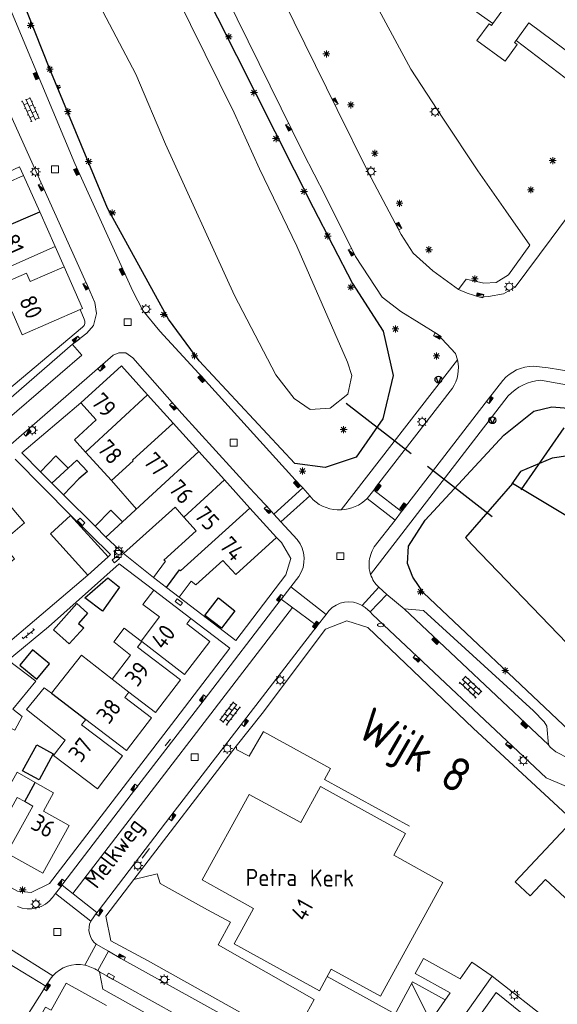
# Model space of a CAD drawing. Extents: x 168769 to 512904, y 516715 to 1559940.
# Tile 67 of 256: x 169327 to 169406, y 519507 to 519650. Entities that reach past the tile are written whole.
import ezdxf

# ---------------------------------------------------------------- set-up
doc = ezdxf.new("R2010")
doc.units = 0
doc.header["$MEASUREMENT"] = 0
doc.linetypes.add('ACAD_ISO02W100', pattern=[15, 12, -3])
doc.layers.get('0').update_dxf_attribs({"linetype": 'CONTINUOUS'})
for name, color, linetype, lineweight in [('B01_HOOFDGEBOUW', 10, 'CONTINUOUS', 0), ('B02_bijgebouw', 12, 'CONTINUOUS', 0), ('B07_scheidingsmuur', 14, 'CONTINUOUS', 25), ('Q04_wegmarkering', 7, 'CONTINUOUS', 0), ('Q06_walbescherming_besch', 140, 'WALBESCHERMING', 25), ('Q21_LANTAARNPAAL', 7, 'CONTINUOUS', 18), ('Q23_kolk', 7, 'CONTINUOUS', 18), ('Q26_BOOM', 7, 'CONTINUOUS', 18), ('Q28_rioolput', 7, 'CONTINUOUS', 18), ('Q92_BRANDKRAAN', 7, 'CONTINUOUS', 0), ('Q96_STRAATKOLK', 7, 'CONTINUOUS', 0), ('Q97_TROTTOIRKOLK', 7, 'CONTINUOUS', 0), ('S02_symb_open_verh', 7, 'CONTINUOUS', 13), ('V00_kant_verharding', 252, 'CONTINUOUS', 0), ('V02_Kant_open_verh', 253, 'CONTINUOUS', 0), ('V04_Kant_op_inrit', 254, 'CONTINUOUS', 13), ('V11_VERKEERSDREMPEL', 7, 'CONTINUOUS', 0), ('W00_KANT_WATER', 140, 'CONTINUOUS', 0), ('W01_Kant_sloot', 140, 'CONTINUOUS', 0), ('Z08_Streeknaam', 5, 'CONTINUOUS', 0), ('Z19_Overigetekst', 7, 'CONTINUOUS', 0)]:
    doc.layers.add(name, color=color, linetype=linetype, lineweight=lineweight)
for name, color, linetype in [('B14_dakrand_bijgebouw', 30, 'CONTINUOUS'), ('Q30_Verkeersbord', 32, 'CONTINUOUS'), ('S04_Talud', 7, 'CONTINUOUS'), ('T20_TALUD', 34, 'CONTINUOUS'), ('W51_DUIKER', 4, 'ACAD_ISO02W100'), ('Z02_Huisnummer', 253, 'CONTINUOUS'), ('Z06_STRAATNAAM', 7, 'CONTINUOUS'), ('Z09_FUNCTIEAANDUIDING', 7, 'CONTINUOUS')]:
    doc.layers.add(name, color=color, linetype=linetype)
doc.styles.add('ISOCP', font='isocp.shx', dxfattribs={"height": 1.8})
doc.linetypes.add('WALBESCHERMING', pattern='A,10,[105,facto-geolijnen.shx,S=0.1,R=0,X=0,Y=0],0', length=10)

# ---------------------------------------------------------------- blocks, each defined once
blk = doc.blocks.new('Q21')
at = {"color": 0}
for points in [[(-1.5, 0), (-1, 0)], [(-1.06, 1.06), (-0.71, 0.71)], [(0, 1.5), (0, 1)], [(1.06, 1.06), (0.71, 0.71)], [(1.5, 0), (1, 0)], [(-1.06, -1.06), (-0.71, -0.71)], [(0, -1.5), (0, -1)], [(1.06, -1.06), (0.71, -0.71)]]:
    blk.add_lwpolyline(points, dxfattribs=at)
blk.add_circle((0, 0), 1, dxfattribs=at)
blk = doc.blocks.new('Q26')
at = {"color": 0}
for p, q in [((-1, 0), (1, 0)), ((-0.7, 0.7), (0.7, -0.7)), ((0.7, 0.7), (-0.7, -0.7)), ((0, 1), (0, -1))]:
    blk.add_line(p, q, dxfattribs=at)
blk = doc.blocks.new('Q28')
at = {"color": 0}
blk.add_lwpolyline([(1, 1), (1, -1), (-1, -1), (-1, 1)], close=True, dxfattribs=at)
blk = doc.blocks.new('Q97')
blk.add_hatch(color=256).paths.add_polyline_path([(-1, 1), (-1, 0), (1, 1)])
blk.add_line((1, 1), (-1, 0))
at = {"color": 0}
for points in [[(-1, 0), (-1, 1), (1, 1), (1, 0), (-1, 0)], [(0, 0.8), (0, 1)]]:
    blk.add_lwpolyline(points, dxfattribs=at)
blk = doc.blocks.new('Q96')
for p, q in [((-1, 0.88), (1, 0.88)), ((-1, 0.75), (1, 0.75)), ((-1, 0.63), (1, 0.63)), ((-1, 0.5), (1, 0.5)), ((-1, 0.38), (1, 0.38)), ((-1, 0.25), (1, 0.25)), ((-1, 0.12), (1, 0.12))]:
    blk.add_line(p, q)
at = {"color": 0}
blk.add_lwpolyline([(1, 1), (1, 0), (-1, 0), (-1, 1), (1, 1)], dxfattribs=at)
blk = doc.blocks.new('Q23')
at = {"color": 0}
blk.add_lwpolyline([(0.99, -0.5), (-0.99, -0.5), (-0.99, 0.5), (0.99, 0.5), (0.99, -0.5)], dxfattribs=at)
blk = doc.blocks.new('Q92')
at = {"color": 0}
blk.add_ellipse((0, 0), major_axis=(-0.991, 0), ratio=0.499983, start_param=1.570796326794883, end_param=7.853981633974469, dxfattribs=at)
blk = doc.blocks.new('S024')
at = {"color": 0}
for p, q in [((0, 1.2), (6.7, 1.2)), ((0, 0), (6.7, 0)), ((0.2, 1.2), (0.2, 0)), ((1.25, 1.5), (1.25, 1.2)), ((1.25, 0), (1.25, -1.2)), ((2.3, 1.2), (2.3, 0)), ((3.35, 1.5), (3.35, 1.2)), ((3.35, 0), (3.35, -1.2)), ((4.4, 1.2), (4.4, 0)), ((5.45, 1.5), (5.45, 1.2)), ((5.45, 0), (5.45, -1.2)), ((6.5, 1.2), (6.5, 0)), ((0, -1.2), (6.7, -1.2)), ((0.2, -1.2), (0.2, -1.5)), ((2.3, -1.2), (2.3, -1.5)), ((4.4, -1.2), (4.4, -1.5)), ((6.5, -1.2), (6.5, -1.5))]:
    blk.add_line(p, q, dxfattribs=at)
blk = doc.blocks.new('S04')
at = {"color": 0}
for p, q in [((0, 0.5), (0.5, 0.5)), ((0, 0.25), (1, 0.25)), ((0, 0), (0.5, 0)), ((0, -0.25), (1, -0.25)), ((0, -0.5), (0.5, -0.5))]:
    blk.add_line(p, q, dxfattribs=at)
blk = doc.blocks.new('S026')
for p, q in [((0, 0), (4.4, 0)), ((0.2, 0.5), (0.2, 0)), ((1.2, 0), (1.2, -0.5)), ((2.2, 0.5), (2.2, 0)), ((3.2, 0), (3.2, -0.5)), ((4.2, 0.5), (4.2, 0))]:
    blk.add_line(p, q)
blk = doc.blocks.new('Q30')
blk.add_lwpolyline([(0.707, 0.707), (0, -1), (-0.707, 0.707)])
blk.add_circle((0, 0), 1)

msp = doc.modelspace()

# ---------------------------------------------------------------- linework, layer by layer
at = {"layer": 'B01_HOOFDGEBOUW'}
for p, q in [((169396.48, 519649.84), (169398.36, 519652.41)), ((169340.75, 519583.12), (169344.4, 519578.91))]:
    msp.add_line(p, q, dxfattribs=at)
for points in [[(169399.88, 519647.37), (169399.67, 519647.07), (169400.05, 519646.79), (169398.27, 519644.36), (169394.15, 519647.38), (169395.93, 519649.8), (169396.27, 519649.56), (169396.48, 519649.84)], [(169407.07, 519646.03), (169401.76, 519649.93), (169399.88, 519647.37)], [(169327.93, 519627.64), (169320.68, 519624.46)], [(169330.28, 519622.34), (169327.93, 519627.64)], [(169332.53, 519617.27), (169330.28, 519622.34)], [(169318.14, 519614.46), (169320.87, 519615.89), (169323.79, 519617.17), (169325.17, 519614.02), (169332.53, 519617.27)], [(169333.85, 519614.31), (169328.87, 519612.15), (169328.35, 519613.39)], [(169336.54, 519608.24), (169333.85, 519614.31)], [(169328.35, 519613.39), (169320.68, 519610.08)], [(169336.54, 519608.24), (169336.17, 519608.08), (169327.72, 519604.37)], [(169327.72, 519604.37), (169326.23, 519607.75), (169322.42, 519606.08), (169321.68, 519607.74)], [(169346.04, 519595.63), (169342.24, 519599.85), (169336.27, 519594.45)], [(169349.79, 519591.47), (169346.04, 519595.63)], [(169336.27, 519594.45), (169338.53, 519591.95), (169335.35, 519589.06)], [(169353.54, 519587.31), (169349.79, 519591.47)], [(169336.99, 519587.25), (169335.35, 519589.06)], [(169343.92, 519585.98), (169340.75, 519583.12), (169336.99, 519587.25)], [(169343.92, 519585.98), (169340.75, 519583.12), (169336.99, 519587.25)], [(169357.26, 519583.19), (169353.54, 519587.31)], [(169322.91, 519583.01), (169328.07, 519576.89), (169324.64, 519573.97), (169326.57, 519571.66), (169324.3, 519569.71), (169322.35, 519572.02)], [(169360.97, 519579.07), (169357.26, 519583.19)], [(169346.76, 519581.08), (169342.36, 519577.04)], [(169346.76, 519581.08), (169342.36, 519577.04)], [(169342.52, 519572.42), (169350.05, 519579.19), (169351.35, 519577.75)], [(169364.86, 519574.76), (169360.97, 519579.07)], [(169342.36, 519577.04), (169340.68, 519578.74), (169338.37, 519576.41)], [(169351.35, 519577.75), (169353.15, 519575.75), (169348.42, 519571.47)], [(169338.37, 519576.41), (169339.95, 519574.83)], [(169339.95, 519574.83), (169342.52, 519572.42)], [(169353.1, 519567.86), (169357.04, 519571.43), (169358.91, 519569.36), (169364.86, 519574.76)], [(169348.64, 519571.29), (169346.88, 519568.92)], [(169348.42, 519571.47), (169348.64, 519571.29)], [(169346.88, 519568.92), (169348.78, 519567.49)], [(169350.66, 519566.07), (169352.43, 519568.38)], [(169352.43, 519568.38), (169353.1, 519567.86)], [(169340.86, 519554.09), (169343.56, 519557.57), (169341.11, 519559.52), (169342.64, 519561.51), (169345.08, 519559.65), (169347.76, 519563.16), (169345.36, 519564.96), (169346.97, 519567.06)], [(169352.37, 519562.95), (169346.97, 519567.06)], [(169348.78, 519567.49), (169350.66, 519566.07)], [(169355.12, 519559.58), (169351.76, 519562.15), (169352.37, 519562.95)], [(169355.12, 519559.58), (169351.45, 519554.78), (169345.18, 519559.57), (169344.55, 519558.75), (169350.83, 519553.96), (169347.21, 519549.22)], [(169340.86, 519554.09), (169336.36, 519557.59), (169332.02, 519552.01)], [(169343.32, 519552.2), (169340.86, 519554.09)], [(169337.01, 519548.19), (169336.4, 519547.42), (169342.36, 519542.86), (169338.71, 519538.08), (169332.3, 519542.93), (169334, 519545.17), (169328.34, 519549.63), (169330.95, 519552.83)], [(169332.02, 519552.01), (169330.95, 519552.83)], [(169346.59, 519548.41), (169342.7, 519551.38), (169343.32, 519552.2)], [(169347.21, 519549.22), (169343.32, 519552.2)], [(169346.59, 519548.41), (169342.96, 519543.65), (169337.01, 519548.19)], [(169299.29, 519543.15), (169304.49, 519540.27), (169308.32, 519547.19), (169309.2, 519546.68), (169305.39, 519539.77), (169310.68, 519536.84), (169314.5, 519543.75), (169315.33, 519543.27), (169311.54, 519536.36), (169316.8, 519533.45), (169320.62, 519540.37), (169321.69, 519539.75), (169317.88, 519532.85), (169323.19, 519529.92), (169326.99, 519536.81), (169328.08, 519536.2)], [(169329.62, 519538.99), (169326.98, 519540.48), (169325.46, 519537.77), (169321.74, 519539.85), (169323.21, 519542.52)], [(169328.08, 519536.2), (169329.25, 519535.53), (169325.45, 519528.66), (169330.71, 519525.75), (169334.6, 519532.69), (169330.83, 519534.81), (169332.3, 519537.49), (169329.62, 519538.99)], [(169409.3, 519532.42), (169408.24, 519531.29), (169407.15, 519532.34), (169399.77, 519524.49), (169401.96, 519522.45), (169404.2, 519524.8), (169409.85, 519519.56), (169412.55, 519522.44), (169411.45, 519523.43), (169414.92, 519527.13)], [(169329.32, 519499.5), (169327.83, 519500.33), (169331.11, 519506.18), (169331.94, 519505.73), (169334.16, 519509.66), (169340.04, 519506.4)]]:
    msp.add_lwpolyline(points, dxfattribs=at)
msp.add_lwpolyline([(169383.72, 519531.54), (169382.02, 519528.39), (169389.19, 519524.37), (169380.06, 519507.76), (169372.86, 519511.73), (169371.15, 519508.55), (169358.71, 519515.44), (169361.52, 519520.59), (169356.46, 519523.41), (169354.02, 519524.78), (169360.9, 519537.24), (169368.42, 519533.13), (169371.3, 519538.38)], close=True, dxfattribs=at)
at = {"layer": 'B02_bijgebouw'}
for points in [[(169334.44, 519584.9), (169332.65, 519586.69), (169330.39, 519584.36)], [(169330.39, 519584.36), (169332.07, 519582.7)], [(169332.07, 519582.7), (169333.76, 519581)], [(169333.76, 519581), (169336.01, 519583.33)], [(169337.33, 519569.27), (169331.83, 519575.31), (169334.79, 519577.99), (169340.29, 519571.96)], [(169340.29, 519571.96), (169337.33, 519569.27)], [(169385.16, 519511.06), (169386.37, 519513.25), (169391.71, 519510.31)], [(169385.16, 519511.06), (169390.26, 519508.26), (169388.24, 519505.4), (169391.18, 519503.32), (169396.37, 519510.68), (169393.43, 519512.75)], [(169393.43, 519512.75), (169391.71, 519510.31)]]:
    msp.add_lwpolyline(points, dxfattribs=at)
at = {"layer": 'B07_scheidingsmuur'}
for points in [[(169314.29, 519615.49), (169330.28, 519622.34)], [(169336.99, 519587.25), (169346.04, 519595.63)], [(169349.79, 519591.47), (169343.85, 519586.05)], [(169346.76, 519581.08), (169353.54, 519587.31)], [(169332.07, 519582.7), (169334.44, 519584.9)], [(169343.85, 519586.05), (169343.92, 519585.98)], [(169351.35, 519577.75), (169357.26, 519583.19)], [(169348.78, 519567.49), (169350.69, 519570.05), (169350.85, 519569.92), (169360.97, 519579.07)], [(169339.95, 519574.83), (169342.36, 519577.04)], [(169332.02, 519552.01), (169337.01, 519548.19)], [(169328.08, 519536.2), (169329.62, 519538.99)]]:
    msp.add_lwpolyline(points, dxfattribs=at)
at = {"layer": 'B14_dakrand_bijgebouw'}
for points in [[(169334.44, 519584.9), (169335.72, 519586.06), (169337.24, 519584.42), (169336.01, 519583.33)], [(169341.95, 519567.5), (169339.46, 519564.01), (169336.85, 519565.97), (169340.22, 519568.88), (169341.95, 519567.5)], [(169332.27, 519561.3), (169335.69, 519565.11), (169337.27, 519563.7), (169335.95, 519562.23), (169336.7, 519561.57), (169334.6, 519559.22), (169332.27, 519561.3)], [(169356.38, 519565.94), (169358.81, 519564.07), (169356.85, 519561.51), (169354.41, 519563.39), (169356.38, 519565.94)], [(169331.7, 519556.33), (169329.23, 519558.36), (169327.37, 519556.1), (169329.84, 519554.07), (169331.7, 519556.33)], [(169327.78, 519540.7), (169329.85, 519544.47), (169332.25, 519543.15), (169330.18, 519539.38), (169327.78, 519540.7)]]:
    msp.add_lwpolyline(points, dxfattribs=at)
at = {"layer": 'Q04_wegmarkering'}
for points in [[(169276.91, 519552.96), (169278.26, 519551.43), (169304.7, 519574.14), (169336.43, 519601.41), (169335.06, 519602.97)], [(169335.12, 519522.77), (169367.19, 519564.55)], [(169383.55, 519564.34), (169404.62, 519544.49)]]:
    msp.add_lwpolyline(points, dxfattribs=at)
msp.add_lwpolyline([(169339.02, 519511.35), (169373.64, 519492.06), (169377.04, 519489.89), (169415.93, 519461.75), (169447.09, 519439.2, -0.055354), (169450.4, 519435.69, -0.02146), (169465.31, 519414.02)], format="xyb", dxfattribs=at)
at = {"layer": 'Q06_walbescherming_besch', "linetype": 'Continuous'}
msp.add_lwpolyline([(169407.87, 519577.57), (169399.38, 519582.67), (169392.51, 519574.76), (169393.42, 519573.77)], dxfattribs=at)
at = {"layer": 'T20_TALUD'}
for points in [[(169313.6, 519690.85), (169314.15, 519692.3), (169316.12, 519695.9), (169321.2, 519700.14), (169325.31, 519701.74), (169328.78, 519702.22), (169332.46, 519699.87), (169341.85, 519680.11), (169345.05, 519672.92), (169370.24, 519622.96), (169376, 519611.86), (169380.44, 519604.92), (169381.9, 519598.42), (169380.41, 519592.12), (169376.5, 519586.49), (169371.99, 519585), (169367.57, 519585.57), (169353.6, 519600.6), (169349.1, 519606.66), (169340.18, 519622.89), (169331.76, 519643.17)], [(169331.76, 519643.17), (169315.6, 519683.91)], [(169503.95, 519460.92), (169500.54, 519460.31), (169497.98, 519461.28), (169494.6, 519464.45), (169491.76, 519467.79), (169468.01, 519489.58), (169386.37, 519566.68), (169384.79, 519568.97), (169384.03, 519570.95), (169384.14, 519573.51), (169386.6, 519577.32), (169398.1, 519589.7), (169402.47, 519593.24), (169405.12, 519593.88), (169409.91, 519593.49), (169433.39, 519590.25), (169438.24, 519588.74), (169444.57, 519585.07), (169449.39, 519580.86)], [(169440.05, 519570.35), (169415.65, 519586.67), (169409.5, 519586.98), (169405.14, 519586.36), (169400.55, 519584.41), (169399.27, 519582.6)]]:
    msp.add_lwpolyline(points, dxfattribs=at)
at = {"layer": 'V00_kant_verharding'}
for p, q in [((169371.88, 519539.43), (169384.3, 519532.59)), ((169356.35, 519515.28), (169358.14, 519518.57)), ((169370.37, 519507.27), (169356.35, 519515.28)), ((169382.25, 519505.15), (169372.29, 519510.66)), ((169389.54, 519507.24), (169384.77, 519509.88))]:
    msp.add_line(p, q, dxfattribs=at)
for points in [[(169396.48, 519649.84), (169381.69, 519660.35), (169380.88, 519659.34), (169380.24, 519659.27), (169379.7, 519659.45), (169359.89, 519702.79), (169354.38, 519716.27), (169354.53, 519717.14), (169355.19, 519718.21), (169356.08, 519718.62), (169369.42, 519720.42), (169368.42, 519722.15)], [(169362.99, 519687.74), (169377.85, 519655.66), (169380.18, 519651.23), (169384.5, 519643.2), (169389.19, 519636.05), (169394.31, 519628.33), (169398.37, 519622.49), (169401.87, 519617.45), (169398.77, 519613.12), (169396.96, 519612.03), (169395.18, 519611.91), (169392.61, 519612.53), (169391.46, 519611)], [(169354.08, 519598.12), (169347.82, 519604.93), (169345.34, 519607.94), (169343.89, 519610.75), (169335.39, 519629.39), (169322.74, 519659.63), (169314.3, 519683.43)], [(169344.7, 519679.84), (169368.79, 519630.97)], [(169399.88, 519647.37), (169412.17, 519638), (169443.47, 519678.42)], [(169423.57, 519646.71), (169410.43, 519629.17), (169410.76, 519626.14), (169405.02, 519618.38), (169399.77, 519611.32), (169398.04, 519610.37), (169395.85, 519609.96), (169394.61, 519609.89), (169392.74, 519610.47), (169391.46, 519611)], [(169324.14, 519640.65), (169325.12, 519638.44), (169337.33, 519611.42), (169338.34, 519609.08)], [(169368.79, 519630.97), (169372, 519624.73)], [(169314.72, 519622.43), (169321.33, 519626.15), (169327.34, 519628.9), (169327.93, 519627.64)], [(169383.1, 519619.02), (169378.29, 519628.14)], [(169372, 519624.73), (169376.4, 519615.82)], [(169391.46, 519611), (169387.74, 519613.71), (169384.85, 519616.31), (169383.1, 519619.02)], [(169333.85, 519614.31), (169332.53, 519617.27)], [(169376.4, 519615.82), (169380.33, 519609.9), (169383.02, 519607.79), (169388.38, 519604.49), (169391.03, 519601.65)], [(169338.34, 519609.08), (169338.57, 519607.47), (169338.12, 519605.75), (169337.15, 519604.6), (169335.07, 519602.99), (169317.86, 519588.13), (169287.2, 519561.53), (169272.41, 519549.21)], [(169336.17, 519608.08), (169336.79, 519606.68)], [(169318.13, 519606.07), (169323.58, 519594.63), (169336.54, 519605.5)], [(169284.56, 519552.78), (169311.84, 519575.97), (169341.02, 519601.39), (169341.85, 519601.74), (169342.86, 519601.73), (169343.87, 519601.03), (169351.02, 519592.87), (169360.98, 519582)], [(169391.3, 519600.72), (169374.31, 519578.8)], [(169391.03, 519601.65), (169391.3, 519600.72)], [(169404.58, 519599.56), (169411.8, 519598.39)], [(169354.08, 519598.12), (169368.05, 519582.72)], [(169330.39, 519584.36), (169327.68, 519587.16), (169336.27, 519594.45)], [(169340.29, 519571.96), (169340.64, 519572.31), (169334.8, 519577.99), (169326.68, 519586.22)], [(169360.98, 519582), (169362.46, 519580.43)], [(169333.76, 519581), (169338.37, 519576.41)], [(169364.86, 519574.76), (169365.59, 519574.03)], [(169358.93, 519559.72), (169366.24, 519569.32), (169366.98, 519571.68), (169365.59, 519574.03)], [(169342.52, 519572.42), (169346.88, 519568.92)], [(169346.97, 519567.06), (169341.89, 519570.94), (169331.55, 519561.73)], [(169313.64, 519554.37), (169317.44, 519552.41), (169337.33, 519569.27)], [(169381.01, 519566.45), (169379.83, 519567.5)], [(169381.01, 519566.45), (169383.55, 519564.34), (169386.34, 519564.09), (169402.41, 519549.44), (169403.99, 519547.84), (169404.37, 519547.19), (169404.62, 519544.49), (169404.88, 519544.13), (169405.7, 519543.45), (169407.6, 519542.49)], [(169350.66, 519566.07), (169358.93, 519559.72)], [(169377.38, 519564.85), (169377.84, 519564.57), (169378.54, 519563.93)], [(169378.54, 519563.93), (169378.89, 519563.54), (169404.26, 519539.68), (169409.54, 519537.44)], [(169358.06, 519558.62), (169352.37, 519562.95)], [(169363, 519546.41), (169360.9, 519542.82), (169359.09, 519543.76), (169359, 519544.31), (169362.76, 519549.06), (169372.06, 519561.37), (169375.13, 519562.58), (169378.22, 519561.61)], [(169325.67, 519556.87), (169331.55, 519561.73)], [(169378.22, 519561.61), (169393.59, 519546.94)], [(169331.7, 519524.22), (169349.51, 519547.46), (169358.06, 519558.62)], [(169329.71, 519553.77), (169325.67, 519556.87)], [(169329.71, 519553.77), (169326.36, 519549.7)], [(169326.36, 519549.7), (169327.72, 519548.62)], [(169325.74, 519547.1), (169326.62, 519546.61), (169327.72, 519548.62)], [(169362.94, 519546.44), (169372.76, 519541.01)], [(169409.3, 519532.42), (169393.59, 519546.94)], [(169299.2, 519543.2), (169297.18, 519539.58), (169309.66, 519532.7), (169327.04, 519523.13), (169329.05, 519522.93), (169331.7, 519524.22)], [(169344.04, 519524.82), (169359, 519544.31)], [(169372.76, 519541.01), (169371.89, 519539.43)], [(169383.3, 519491.96), (169380.54, 519493.83), (169380.5, 519493.81), (169370.95, 519499.06), (169369.92, 519502.07), (169368.06, 519503.09), (169364.93, 519502.43), (169346.02, 519512.97), (169340.66, 519515.86), (169339.94, 519519.46), (169344.04, 519524.82), (169347.45, 519525.65)], [(169347.45, 519525.65), (169347.89, 519524.25)], [(169358.14, 519518.57), (169354.78, 519520.4), (169347.89, 519524.25)], [(169332.18, 519510.75), (169331.82, 519510.26)], [(169396.37, 519510.68), (169405.2, 519503.77)], [(169391.45, 519500.57), (169396.95, 519508.29)], [(169403.29, 519503.2), (169396.95, 519508.29)]]:
    msp.add_lwpolyline(points, dxfattribs=at)
for points in [[(169378.29, 519628.14), (169373.73, 519637.3), (169350.16, 519685.2, -0.078972), (169344.24, 519704.06)], [(169336.79, 519606.68, -0.339731), (169336.54, 519605.5)], [(169391.3, 519600.72, -0.210598), (169390.57, 519596.57), (169379.49, 519582.25), (169379.08, 519581.69), (169378.13, 519580.48)], [(169379.83, 519567.5, -0.125903), (169378.62, 519569.38, -0.094935), (169378.4, 519571.05, -0.121832), (169379.17, 519573.39), (169382.2, 519577.3), (169383.15, 519578.55), (169383.58, 519579.12), (169395.85, 519595.03), (169397.93, 519597.71, -0.218332), (169402.44, 519599.79), (169404.58, 519599.56)], [(169378.62, 519569.38), (169398.74, 519595.45, -0.189621), (169403.45, 519597.73), (169410.74, 519596.45)], [(169378.13, 519580.48, -0.188968), (169374.31, 519578.8, -0.197056), (169370.23, 519580.28), (169369.75, 519580.84), (169368.7, 519582.05), (169368.05, 519582.72)], [(169362.46, 519580.43), (169363.8, 519578.96), (169364.48, 519578.18), (169365.52, 519577.05), (169367.9, 519574.46, -0.333392), (169368.14, 519569.08), (169366.96, 519567.55), (169366, 519566.29), (169365.58, 519565.75), (169354.31, 519551.08), (169344.29, 519538.05), (169333.65, 519524.18), (169333.54, 519524), (169332.57, 519522.75), (169332.16, 519522.2, -0.340248), (169327.02, 519520.85)], [(169337.74, 519518.74), (169338.17, 519519.36), (169338.64, 519520), (169338.81, 519520.18), (169349.46, 519534.1), (169360.06, 519547.88), (169370.82, 519561.85), (169372.13, 519563.5), (169372.53, 519564.08, -0.356146), (169377.38, 519564.85)], [(169338.53, 519515.35, -0.351413), (169337.74, 519518.74)], [(169338.53, 519515.35), (169340.31, 519514.33), (169342.14, 519513.29), (169357.42, 519504.82), (169374.26, 519495.45, -0.015731), (169378.1, 519493.08), (169388.43, 519485.64), (169410.25, 519469.82), (169425.25, 519458.92), (169444.24, 519445.18), (169449.65, 519441.23, -0.064089), (169452.04, 519438.86), (169456.14, 519433), (169466.01, 519418.72), (169468.01, 519415.88), (169469.18, 519414.23), (169469.57, 519413.72, 0.262431), (169473.75, 519412.34, 0.099049), (169475.63, 519413.15)], [(169338.78, 519511.51, 0.062413), (169336.86, 519512.3, 0.259683), (169332.18, 519510.75)], [(169466.44, 519412.35), (169465.31, 519414.02), (169462.49, 519414.54), (169448.71, 519434.53, 0.071459), (169445.86, 519437.56), (169414.73, 519460.09), (169375.84, 519488.22, 0.02713), (169372.56, 519490.32), (169356.4, 519499.33), (169339.5, 519508.78), (169339.02, 519511.35), (169338.78, 519511.51)], [(169331.8, 519510.23), (169331.82, 519510.26), (169331.15, 519509.25), (169322.02, 519494.89), (169315.92, 519485.21), (169315.06, 519483.83, 0.244853), (169314.9, 519481.46), (169315.16, 519481.16)]]:
    msp.add_lwpolyline(points, format="xyb", dxfattribs=at)
at = {"layer": 'V02_Kant_open_verh'}
msp.add_line((169368.06, 519503.09), (169370.37, 519507.27), dxfattribs=at)
for points in [[(169377.08, 519495.69), (169384.77, 519509.88)], [(169384.64, 519509.63), (169387, 519504.91), (169384.9, 519503.12), (169386, 519501.59), (169383.09, 519499.51), (169384.03, 519498.15), (169381.13, 519496.1), (169378.99, 519499.08)]]:
    msp.add_lwpolyline(points, dxfattribs=at)
at = {"layer": 'V04_Kant_op_inrit'}
for points in [[(169349.38, 519545.32), (169348.61, 519544.33)], [(169345.26, 519527.95), (169346.32, 519529.33)]]:
    msp.add_lwpolyline(points, dxfattribs=at)
at = {"layer": 'V11_VERKEERSDREMPEL'}
for points in [[(169368.7, 519582.05), (169364.48, 519578.18)], [(169369.75, 519580.84), (169365.52, 519577.05)], [(169383.15, 519578.55), (169379.08, 519581.69)], [(169382.2, 519577.3), (169378.13, 519580.48)], [(169372.13, 519563.5), (169366.96, 519567.55)], [(169377.38, 519564.85), (169379.83, 519567.5)], [(169378.54, 519563.93), (169381.01, 519566.45)], [(169370.82, 519561.85), (169365.58, 519565.75)], [(169333.54, 519524), (169338.64, 519520)], [(169332.57, 519522.75), (169337.74, 519518.74)], [(169332.18, 519510.75), (169326.03, 519514.63)], [(169336.86, 519512.3), (169338.53, 519515.35)], [(169338.78, 519511.51), (169340.31, 519514.33)], [(169331.15, 519509.25), (169325.59, 519512.64)]]:
    msp.add_lwpolyline(points, dxfattribs=at)
at = {"layer": 'W00_KANT_WATER'}
for points in [[(169358.67, 519636.81), (169345.92, 519662.65), (169338.45, 519677.29)], [(169327.94, 519672.49), (169331.84, 519666.15), (169344.33, 519642.46), (169348.68, 519632.21), (169358.73, 519610.13), (169364.79, 519598.54), (169367.48, 519595.06), (169369.8, 519593.46), (169372.71, 519593.65), (169375.29, 519595.71), (169375.88, 519598.43), (169375.23, 519600.37), (169367.85, 519617.35), (169362.41, 519628.62), (169358.67, 519636.81)]]:
    msp.add_lwpolyline(points, dxfattribs=at)
at = {"layer": 'W01_Kant_sloot'}
msp.add_lwpolyline([(169494.8, 519469.57), (169494.25, 519469.05), (169393.42, 519573.77)], dxfattribs=at)
at = {"layer": 'W51_DUIKER'}
for points in [[(169396.41, 519577.81), (169373.49, 519595.54)], [(169400.61, 519581.75), (169406.91, 519590.77)]]:
    msp.add_lwpolyline(points, dxfattribs=at)

# ---------------------------------------------------------------- block references
at = {"layer": 'Q21_LANTAARNPAAL', "xscale": 0.5, "yscale": 0.5}
for p in [(169388.05, 519636.96), (169329.65, 519628.2), (169378.68, 519628.24), (169398.89, 519611.4), (169345.8, 519608.12), (169386.17, 519591.65), (169329.18, 519590.46), (169341.83, 519572.79), (169365.41, 519553.93), (169357.68, 519543.93), (169400.96, 519542.23), (169344.6, 519526.85), (169329.72, 519521.22), (169348.47, 519510.19), (169399.63, 519507.95)]:
    msp.add_blockref('Q21', p, dxfattribs=at)
at = {"layer": 'Q23_kolk'}
for p, xscale, yscale, rotation in [((169336.34, 519577.07), 0.5, 0.5, 315.0087601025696), ((169341.4, 519571.58), 0.5000000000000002, 0.5000000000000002, 221.371442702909), ((169350.61, 519565.34), 0.5, 0.5, 323.6464954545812), ((169340.66, 519510.66), 0.5, 0.5, 150.8841705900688)]:
    msp.add_blockref('Q23', p, dxfattribs=dict(at, xscale=xscale, yscale=yscale, rotation=rotation))
at = {"layer": 'Q26_BOOM', "xscale": 0.5, "yscale": 0.5}
for p in [(169328.95, 519649.58), (169357.92, 519647.92), (169372.17, 519645.41), (169331.76, 519643.17), (169361.58, 519639.76), (169375.74, 519637.96), (169334.39, 519636.98), (169364.81, 519633.04), (169379.24, 519630.89), (169337.43, 519629.69), (169405.23, 519629.82), (169368.9, 519625.32), (169402.04, 519625.55), (169382.84, 519623.59), (169340.88, 519622.19), (169372.36, 519618.81), (169387.15, 519616.81), (169393.85, 519612.54), (169375.75, 519611.34), (169348.4, 519607.36), (169382.26, 519605.23), (169352.9, 519601.3), (169388.26, 519601.29), (169374.68, 519590.53), (169368.68, 519584.48), (169385.93, 519566.85), (169398.29, 519555.33), (169327.78, 519523.29)]:
    msp.add_blockref('Q26', p, dxfattribs=at)
at = {"layer": 'Q28_rioolput', "xscale": 0.5, "yscale": 0.5}
for p in [(169332.51, 519628.54), (169343.14, 519606.22), (169358.62, 519588.62), (169341.7, 519572.36), (169374.21, 519572.05), (169352.92, 519542.68), (169332.86, 519517.15)]:
    msp.add_blockref('Q28', p, dxfattribs=at)
at = {"layer": 'Q30_Verkeersbord', "xscale": 0.5, "yscale": 0.5}
for p in [(169388.54, 519597.84), (169396.42, 519591.9)]:
    msp.add_blockref('Q30', p, dxfattribs=at)
at = {"layer": 'Q92_BRANDKRAAN', "xscale": 0.5, "yscale": 0.5}
msp.add_blockref('Q92', (169380.11, 519561.99), dxfattribs=at)
at = {"layer": 'Q96_STRAATKOLK'}
for p, xscale, yscale, rotation in [((169329.99, 519642.29), 0.5, 0.5, 112.689458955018), ((169335.89, 519628.29), 0.4999999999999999, 0.4999999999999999, 114.1943481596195), ((169342.55, 519613.7), 0.5, 0.5, 114.5223932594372), ((169354.1, 519598.1), 0.5, 0.5, 132.5924947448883), ((169368.05, 519582.72), 0.4999999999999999, 0.4999999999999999, 133.784571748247), ((169379.49, 519582.25), 0.4999999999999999, 0.4999999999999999, 232.2707301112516), ((169383.58, 519579.12), 0.5, 0.5, 53.55981264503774), ((169370.82, 519561.85), 0.5, 0.5, 52.39646300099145), ((169388.27, 519559.87), 0.5, 0.5, 136.5234647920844), ((169401.26, 519547.59), 0.4999999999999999, 0.4999999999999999, 138.0768015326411)]:
    msp.add_blockref('Q96', p, dxfattribs=dict(at, xscale=xscale, yscale=yscale, rotation=rotation))
at = {"layer": 'Q97_TROTTOIRKOLK'}
for p, xscale, yscale, rotation in [((169373.21, 519638.35), 0.5, 0.5, 296.1988873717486), ((169366.88, 519634.82), 0.5, 0.5, 116.2952445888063), ((169330.73, 519626.04), 0.4999999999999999, 0.4999999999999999, 114.3298767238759), ((169382.52, 519620.18), 0.5, 0.5, 297.0661114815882), ((169376.04, 519616.55), 0.5, 0.5, 116.2952445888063), ((169337.26, 519611.58), 0.4999999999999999, 0.4999999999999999, 114.3298767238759), ((169394.56, 519609.91), 0.5, 0.5, 344.7411026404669), ((169335.74, 519603.5), 0.5, 0.5, 37.88631514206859), ((169388.51, 519604.41), 0.4999999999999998, 0.4999999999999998, 148.3416936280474), ((169339.15, 519599.76), 0.4999999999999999, 0.4999999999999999, 221.0684329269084), ((169395.85, 519595.03), 0.5, 0.5, 232.3109104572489), ((169349.96, 519594.09), 0.5, 0.5, 131.250762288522), ((169328.3, 519590.3), 0.4999999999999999, 0.4999999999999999, 221.0684329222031), ((169363.8, 519578.96), 0.5, 0.5, 132.2447916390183), ((169365.58, 519565.75), 0.5, 0.5, 52.15014607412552), ((169385.54, 519557.28), 0.5, 0.5, 136.767075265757), ((169354.31, 519551.08), 0.5, 0.5, 52.4366492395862), ((169360.06, 519547.88), 0.4999999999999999, 0.4999999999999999, 232.4366492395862), ((169399.05, 519544.59), 0.5000000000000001, 0.5000000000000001, 136.7670752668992), ((169344.29, 519538.05), 0.4999999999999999, 0.4999999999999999, 52.55716365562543), ((169349.46, 519534.1), 0.5000000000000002, 0.5000000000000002, 232.5571636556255), ((169333.65, 519524.18), 0.5, 0.5, 52.16800662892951), ((169338.81, 519520.18), 0.5, 0.5, 232.1478738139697), ((169342.14, 519513.29), 0.5, 0.5, 330.9871343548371), ((169331.15, 519509.25), 0.5, 0.5, 236.6277976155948)]:
    msp.add_blockref('Q97', p, dxfattribs=dict(at, xscale=xscale, yscale=yscale, rotation=rotation))
at = {"layer": 'S02_symb_open_verh'}
for name, p, xscale, yscale, rotation in [('S024', (169328.27, 519638.79), 0.5, 0.5, 294.3088878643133), ('S026', (169327.8, 519559.95), 0.5, 0.5, 38.64949715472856), ('S024', (169392.02, 519554.08), 0.5, 0.5, 316.7621078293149), ('S024', (169357.05, 519547.74), 0.4999999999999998, 0.4999999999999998, 52.58490774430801)]:
    msp.add_blockref(name, p, dxfattribs=dict(at, xscale=xscale, yscale=yscale, rotation=rotation))
at = {"layer": 'S04_Talud', "xscale": 0.4999999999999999, "yscale": 0.4999999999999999, "zscale": 1.279669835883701, "rotation": 23.20744585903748}
msp.add_blockref('S04', (169332.86, 519640.52), dxfattribs=at)

# ---------------------------------------------------------------- texts
at = {"layer": 'Z02_Huisnummer', "style": 'ISOCP'}
for s, rotation, p in [('81', 293.8079, (169324.7, 519618.39)), ('80', 293.7282, (169327.2, 519609.42)), ('79', 312.7744, (169337.63, 519594.46)), ('78', 312.3878, (169338.52, 519587.64)), ('77', 312.5708, (169345.25, 519585.78)), ('77', 312.5708, (169345.25, 519585.78)), ('76', 312.6288, (169348.94, 519581.78)), ('75', 312.0906, (169352.7, 519577.92)), ('74', 312.2482, (169356.35, 519573.48)), ('40', 52.58, (169348.33, 519558.23)), ('39', 52.6974, (169344.54, 519552.81)), ('38', 52.5214, (169340.38, 519547.36)), ('37', 52.5772, (169336.28, 519541.76)), ('36', 330.7678, (169328.78, 519532.34)), ('41', 60.7911, (169369.02, 519518.56))]:
    msp.add_text(s, height=2.5, rotation=rotation, dxfattribs=at).set_placement(p)
at = {"layer": 'Z06_STRAATNAAM', "style": 'ISOCP'}
msp.add_text('Melkweg', height=2.5, rotation=52.6451, dxfattribs=at).set_placement((169338.6, 519523.33))
at = {"layer": 'Z08_Streeknaam', "style": 'ISOCP'}
msp.add_text('Wijk 8', height=5, rotation=330.0001, dxfattribs=at).set_placement((169376.35, 519545.85))
at = {"layer": 'Z09_FUNCTIEAANDUIDING', "style": 'ISOCP'}
msp.add_text('Kerk', height=2.5, dxfattribs=at).set_placement((169369.76, 519523.78))
at = {"layer": 'Z19_Overigetekst', "style": 'ISOCP'}
msp.add_text('Petra', height=2.5, dxfattribs=at).set_placement((169360.36, 519523.86))

doc.saveas('drawing.dxf')
